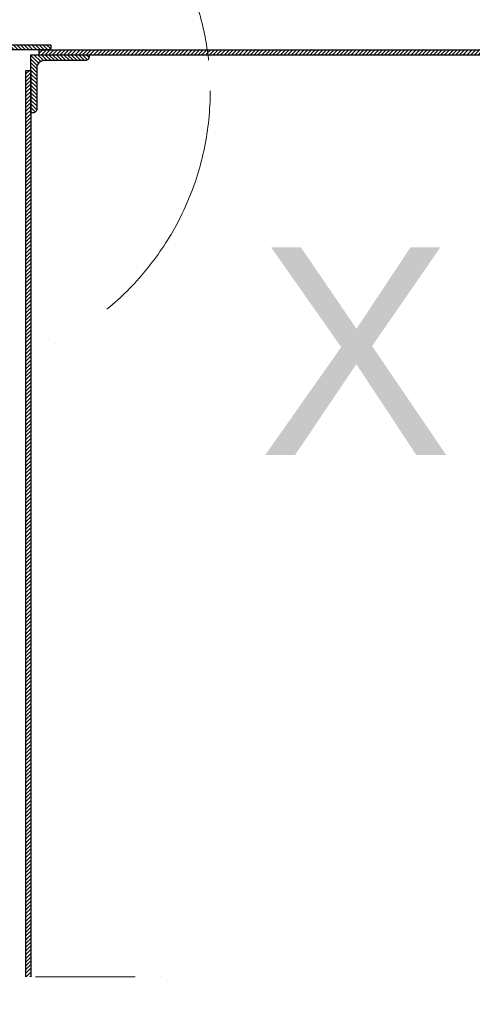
# Model space of a CAD drawing. Header units: millimetres. Extents: x 238070 to 270166, y 16326 to 41314.
# Tile 98 of 256: x 249058 to 249602, y 34071 to 35256. Entities that reach past the tile are written whole.
import ezdxf

# ---------------------------------------------------------------- set-up
doc = ezdxf.new("R2010")
doc.units = ezdxf.units.MM
doc.linetypes.add('ACAD_ISO10W100', pattern=[18, 12, -3, 0, -3])
doc.layers.add('Bemaßung', color=7, linetype='Continuous', lineweight=9)
doc.layers.add('Beschriftung', color=7, linetype='Continuous', lineweight=9)
doc.styles.add('LBB3.5M1000', font='isocp.shx', dxfattribs={"height": 3.5})
doc.dimstyles.new('DIN', dxfattribs={"dimtxt": 2.5, "dimasz": 2.5, "dimexe": 1.25, "dimexo": 0.625, "dimtad": 1, "dimtih": 1, "dimdec": 4, "dimdsep": 46, "dimlunit": 6, "dimtxsty": 'Standard', "dimcen": 2.5, "dimadec": 0, "dimazin": 0, "dimtfac": 1, "dimtdec": 4, "dimtmove": 0, "dimatfit": 3, "dimfxl": 0, "dimtvp": 1, "dimtolj": 1, "dimtzin": 0, "dimarcsym": 0})
pattern_1 = [(45, (249726.8927, 34661.9195), (-2.245064, 2.245064), [])]

# ---------------------------------------------------------------- blocks, each defined once
blk = doc.blocks.new('_Oblique')
at = {"color": 0, "linetype": 'ByBlock', "lineweight": -2}
blk.add_line((-0.5, -0.5), (0.5, 0.5), dxfattribs=at)
blk = doc.blocks.new('*D10')
at = {"layer": 'Bemaßung', "color": 0, "lineweight": -2, "transparency": 16777216}
for p, q in [((248746.7, 33404.2), (248746.7, 33117.4)), ((249046.7, 33404.2), (249046.7, 33117.4)), ((249046.7, 33242.4), (248746.7, 33242.4))]:
    blk.add_line(p, q, dxfattribs=at)
at = {"layer": 'DEFPOINTS', "color": 0, "transparency": 16777216}
for p in [(248746.7, 34104.2), (249046.7, 34104.2), (248746.7, 33242.4)]:
    blk.add_point(p, dxfattribs=at)
at = {"layer": 'Bemaßung', "color": 0, "lineweight": -2, "transparency": 16777216, "xscale": 200, "yscale": 200, "zscale": 200, "rotation": 180}
blk.add_blockref('_Oblique', (248746.7, 33242.4), dxfattribs=at)
at = {"layer": 'Bemaßung', "color": 0, "lineweight": -2, "transparency": 16777216, "xscale": 200, "yscale": 200, "zscale": 200}
blk.add_blockref('_Oblique', (249046.7, 33242.4), dxfattribs=at)
at = {"layer": 'Bemaßung', "color": 0, "transparency": 16777216, "insert": (249059.5, 33543), "char_height": 200, "attachment_point": 5}
blk.add_mtext('\\A1;30', dxfattribs=at)

msp = doc.modelspace()

# ---------------------------------------------------------------- hatches: boundary and pattern name
at = {"lineweight": 9}
h = msp.add_hatch(dxfattribs=at)
h.set_pattern_fill('ANSI31', color=0, angle=90)
h.set_pattern_definition([(135, (249065.6448, 35205.6832), (-2.24506, -2.24506), [])])
edge = h.paths.add_edge_path()
edge.add_line((249035.64478, 35185.68321), (249035.64478, 35225.68321))
edge.add_line((249035.64478, 35225.68321), (249095.64478, 35225.68321))
edge.add_line((249095.64478, 35225.68321), (249095.64478, 35222.68321))
edge.add_arc((249092.64478, 35222.68321), 3, -90, 0, ccw=False)
edge.add_line((249092.64478, 35219.68321), (249047.64478, 35219.68321))
edge.add_arc((249047.64478, 35213.68321), 6, 90, 180)
edge.add_line((249041.64478, 35213.68321), (249041.64478, 35188.68321))
edge.add_arc((249038.64478, 35188.68321), 3, 270, 360, ccw=False)
edge.add_line((249038.64478, 35185.68321), (249035.64478, 35185.68321))
h = msp.add_hatch(dxfattribs=at)
h.set_pattern_fill('ANSI31', color=0, angle=90)
h.set_pattern_definition([(135, (249726.8927, 34660.9195), (-2.245064, -2.245064), [])])
h.paths.add_polyline_path([(249141.65911, 35211.18321), (249141.65911, 35213.68321), (249081.65911, 35213.68321), (249071.65911, 35213.68321), (249071.65911, 35143.68321), (249074.15911, 35143.68321, 0.4142135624), (249078.65911, 35148.18321), (249078.65911, 35197.68321, -0.4142135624), (249087.65911, 35206.68321), (249137.15911, 35206.68321, 0.4142135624)])
h = msp.add_hatch(dxfattribs=at)
h.set_pattern_fill('ANSI31', color=0)
h.set_pattern_definition(pattern_1)
edge = h.paths.add_edge_path()
edge.add_line((249283.69101, 35219.68321), (249081.65911, 35219.68321))
edge.add_line((249081.65911, 35219.68321), (249081.65911, 35213.68321))
edge.add_line((249081.65911, 35213.68321), (249284.38671, 35213.68321))
edge.add_arc((249218.24071, 35209.05397), 66.30779, 4.00333263, 9.22440258)
h = msp.add_hatch(dxfattribs=at)
h.set_pattern_fill('ANSI31', color=0)
h.set_pattern_definition(pattern_1)
edge = h.paths.add_edge_path()
edge.add_line((250407.12806, 35219.68321), (249283.69101, 35219.68321))
edge.add_arc((249218.24071, 35209.05397), 66.30779, 4.00333264, 9.22440258, ccw=False)
edge.add_line((249284.38671, 35213.68321), (250407.12806, 35213.68321))
edge.add_line((250407.12806, 35213.68321), (250407.12806, 35219.68321))
h = msp.add_hatch(dxfattribs=at)
h.set_pattern_fill('ANSI31', color=0)
h.set_pattern_definition(pattern_1)
h.paths.add_polyline_path([(249071.65911, 35194.68321), (249065.65911, 35194.68321), (249065.65911, 34851.47845, 0.0047215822), (249071.65911, 34853.77334)])
h = msp.add_hatch(dxfattribs=at)
h.set_pattern_fill('ANSI31', color=0)
h.set_pattern_definition(pattern_1)
h.paths.add_polyline_path([(249071.65911, 34853.77334, -0.0047215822), (249065.65911, 34851.47845), (249065.65911, 34104.15578), (249071.65911, 34104.15578)])

# ---------------------------------------------------------------- linework, layer by layer
for p, q in [((249081.65911, 35219.68321), (250407.12806, 35219.68321)), ((249081.65911, 35213.68321), (249081.65911, 35219.68321)), ((249081.65911, 35213.68321), (250407.12806, 35213.68321)), ((249065.65911, 34104.15578), (249065.65911, 35194.68321)), ((249065.65911, 35194.68321), (249071.65911, 35194.68321)), ((249071.65911, 35194.68321), (249071.65911, 34104.15578))]:
    msp.add_line(p, q)
at = {"linetype": 'ACAD_ISO10W100', "lineweight": 18, "ltscale": 10}
msp.add_line((248356.65726, 34104.15578), (249246.65726, 34104.15578), dxfattribs=at)
msp.add_lwpolyline([(249035.64478, 35185.68321), (249035.64478, 35225.68321), (249095.64478, 35225.68321), (249095.64478, 35222.68321, -0.4142135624), (249092.64478, 35219.68321), (249047.64478, 35219.68321, 0.4142135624), (249041.64478, 35213.68321), (249041.64478, 35188.68321, -0.4142135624), (249038.64478, 35185.68321), (249035.64478, 35185.68321)], format="xyb")
msp.add_lwpolyline([(249071.65911, 35143.68321), (249071.65911, 35213.68321), (249141.65911, 35213.68321), (249141.65911, 35211.18321, -0.4142135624), (249137.15911, 35206.68321), (249087.65911, 35206.68321, 0.4142135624), (249078.65911, 35197.68321), (249078.65911, 35148.18321, -0.4142135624), (249074.15911, 35143.68321)], format="xyb", close=True)
at = {"linetype": 'ACAD_ISO10W100', "lineweight": 18, "ltscale": 25}
msp.add_circle((248947.15088, 35170.30893), 340.14273, dxfattribs=at)

# ---------------------------------------------------------------- texts
at = {"layer": 'Beschriftung', "insert": (249345.57321, 34982.03992), "char_height": 250, "width": 277.9853418, "attachment_point": 1, "style": 'LBB3.5M1000'}
msp.add_mtext('{\\fArial|b0|i0|c0|p34;X}', dxfattribs=at)

# ---------------------------------------------------------------- dimensions: what is measured, and where the dimension line sits
at = {"layer": 'Bemaßung'}
dim = msp.add_linear_dim(base=(248746.65726, 33242.44394), p1=(249046.65769, 34104.15574), p2=(248746.65726, 34104.15578), text='30', dimstyle='DIN', override={"dimscale": 100, "dimtxt": 2, "dimasz": 2, "dimexo": 7, "dimgap": 1, "dimtih": 0, "dimblk1": 'Oblique', "dimblk2": 'Oblique', "dimsah": 1, "dimtmove": 2}, dxfattribs=at)
dim.commit()
dim.dimension.update_dxf_attribs({"geometry": '*D10', "text_midpoint": (249059.48578, 33542.97082), "dimtype": 160})

doc.saveas('drawing.dxf')
